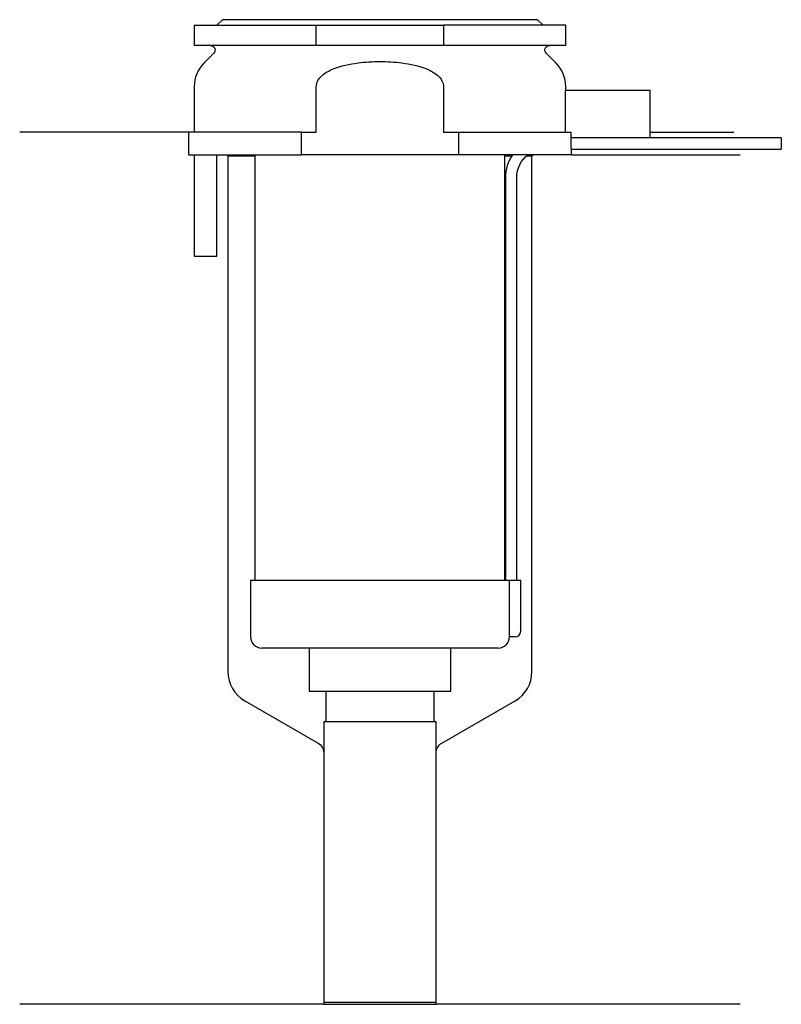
# Model space of a CAD drawing. Header units: millimetres. Extents: x 25.5 to 93.2, y 196.9 to 284.3.
import ezdxf

# ---------------------------------------------------------------- set-up
doc = ezdxf.new("R2010")
doc.units = ezdxf.units.MM
doc.layers.add('201', color=7, linetype='Continuous')
doc.layers.add('30', color=7, linetype='Continuous')

msp = doc.modelspace()

# ---------------------------------------------------------------- linework, layer by layer
at = {"layer": '201', "color": 113}
for p, q in [((40.526, 274.313), (25.526, 274.313)), ((40.526, 274.313), (40.526, 272.313)), ((81.525, 274.313), (88.958, 274.313)), ((43.926, 272.313), (44.026, 272.213)), ((44.026, 272.213), (44.026, 226.435)), ((44.026, 272.213), (46.426, 272.213)), ((68.625, 272.213), (69.236, 272.213)), ((70.551, 272.213), (71.026, 272.213)), ((71.026, 272.213), (71.126, 272.313)), ((71.026, 226.435), (71.026, 272.213)), ((74.526, 272.313), (89.526, 272.313)), ((45.526, 223.837), (52.028, 220.083)), ((63.023, 220.083), (69.526, 223.837)), ((52.528, 219.217), (52.528, 196.894)), ((62.523, 196.894), (62.523, 219.217)), ((52.528, 196.894), (25.526, 196.894)), ((52.528, 196.894), (62.523, 196.894)), ((89.526, 196.894), (62.523, 196.894))]:
    msp.add_line(p, q, dxfattribs=at)
for centre, start, end in [((47.026, 226.435), 180, 240), ((68.026, 226.435), 300, 360)]:
    msp.add_arc(centre, 3, start, end, dxfattribs=at)
at = {"layer": '201', "color": 113, "extrusion": (0, 0, -1)}
for centre, start, end in [((-51.528, 219.217), 120, 180), ((-63.523, 219.217), 0, 60)]:
    msp.add_arc(centre, 1, start, end, dxfattribs=at)
at = {"layer": '30', "color": 113}
for p, q in [((43.526, 284.313), (43.026, 283.813)), ((71.526, 284.313), (43.526, 284.313)), ((72.026, 283.813), (71.526, 284.313)), ((41.026, 283.813), (41.026, 282.013)), ((41.026, 283.813), (51.869, 283.813)), ((51.869, 282.013), (51.869, 283.813)), ((51.869, 283.813), (63.182, 283.813)), ((63.182, 283.813), (63.182, 282.013)), ((74.026, 283.813), (63.182, 283.813)), ((74.026, 282.013), (74.026, 283.813)), ((51.869, 282.013), (41.026, 282.013)), ((63.182, 282.013), (51.869, 282.013)), ((74.026, 282.013), (63.182, 282.013)), ((42.758, 281.33), (41.904, 280.476)), ((73.147, 280.476), (72.293, 281.33)), ((41.026, 278.355), (41.026, 274.313)), ((51.869, 274.313), (51.869, 278.355)), ((63.182, 278.355), (63.182, 274.313)), ((73.978, 278.013), (73.978, 274.313)), ((81.526, 278.013), (73.978, 278.013)), ((74.026, 278.013), (74.026, 278.355)), ((81.526, 273.813), (81.526, 278.013)), ((50.543, 274.313), (40.526, 274.313)), ((40.526, 274.313), (40.526, 272.313)), ((50.543, 272.313), (50.543, 274.313)), ((50.543, 274.313), (51.869, 274.313)), ((63.182, 274.313), (64.508, 274.313)), ((64.508, 274.313), (74.479, 274.313)), ((64.508, 274.313), (64.508, 272.313)), ((74.479, 274.313), (74.479, 273.813)), ((81.526, 273.813), (74.479, 273.813)), ((93.176, 273.813), (74.525, 273.813)), ((93.176, 273.813), (93.176, 272.813)), ((74.526, 272.313), (74.526, 272.813)), ((74.526, 272.813), (93.176, 272.813)), ((40.526, 272.313), (50.543, 272.313)), ((41.026, 272.313), (41.026, 263.313)), ((43.026, 263.313), (43.026, 272.313)), ((46.426, 272.313), (46.426, 234.513)), ((64.508, 272.313), (50.543, 272.313)), ((74.526, 272.313), (64.508, 272.313)), ((68.625, 234.513), (68.625, 272.313)), ((68.676, 270.313), (68.676, 234.513)), ((69.676, 234.513), (69.676, 270.313)), ((41.026, 263.313), (43.026, 263.313)), ((68.995, 234.513), (46.026, 234.513)), ((46.026, 234.513), (46.026, 229.513)), ((68.995, 234.513), (68.995, 230.013)), ((70.026, 234.513), (68.995, 234.513)), ((70.026, 230.013), (70.026, 234.513)), ((69.526, 229.513), (69.021, 229.513)), ((68.026, 228.513), (47.026, 228.513)), ((51.226, 228.513), (51.226, 224.693)), ((63.826, 224.693), (63.826, 228.513)), ((51.226, 224.693), (63.826, 224.693)), ((52.721, 224.693), (52.721, 221.993)), ((62.331, 221.993), (62.331, 224.693)), ((52.528, 221.993), (62.523, 221.993)), ((52.528, 221.993), (52.528, 197.093)), ((62.523, 197.093), (62.523, 221.993)), ((52.528, 197.093), (62.523, 197.093))]:
    msp.add_line(p, q, dxfattribs=at)
at = {"layer": '30', "color": 113, "extrusion": (0, 0, -1)}
for centre, radius, start, end in [((-42.476, 281.613), 0.4, 90, 225), ((-72.576, 281.613), 0.4, -45, 90), ((-72.176, 270.313), 2.5, 0, 53.11424)]:
    msp.add_arc(centre, radius, start, end, dxfattribs=at)
at = {"layer": '30', "color": 113}
for centre, radius, start, end in [((44.026, 278.355), 3, 135, 180), ((71.026, 278.355), 3, 0, 45), ((72.176, 270.313), 3.5, 145.09201, 180), ((69.526, 230.013), 0.5, -90, 0), ((47.026, 229.513), 1, 180, 270), ((68.026, 229.513), 1, -90, 0)]:
    msp.add_arc(centre, radius, start, end, dxfattribs=at)
for points, knots in [([(51.869, 278.355), (51.869, 278.741), (52.101, 279.095), (52.671, 279.606), (53.015, 279.791), (54.07, 280.231), (54.83, 280.382), (55.582, 280.476)], [0, 0, 0, 0, 0.25, 0.25, 0.5, 0.5, 1, 1, 1, 1]), ([(55.582, 280.476), (56.225, 280.556), (56.87, 280.597), (57.844, 280.597), (58.17, 280.587), (58.822, 280.547), (59.147, 280.516), (59.469, 280.476)], [0, 0, 0, 0, 0.5, 0.5, 0.75, 0.75, 1, 1, 1, 1]), ([(59.469, 280.476), (60.223, 280.382), (60.982, 280.231), (62.036, 279.791), (62.38, 279.606), (62.955, 279.091), (63.182, 278.737), (63.182, 278.355)], [0, 0, 0, 0, 0.5, 0.5, 0.75, 0.75, 1, 1, 1, 1]), ([(74.526, 272.813), (74.525, 272.829), (74.525, 272.839), (74.524, 272.864), (74.524, 272.879), (74.523, 272.915), (74.522, 272.936), (74.521, 273.006), (74.52, 273.061), (74.519, 273.182), (74.518, 273.247), (74.518, 273.345), (74.518, 273.378), (74.519, 273.443), (74.519, 273.474), (74.52, 273.534), (74.52, 273.564), (74.521, 273.618), (74.521, 273.643), (74.522, 273.69), (74.523, 273.71), (74.524, 273.747), (74.524, 273.762), (74.525, 273.787), (74.525, 273.797), (74.525, 273.809), (74.526, 273.814)], [0, 0, 0, 0, 0.124935, 0.124935, 0.187403, 0.187403, 0.249871, 0.249871, 0.374806, 0.374806, 0.499741, 0.499741, 0.562209, 0.562209, 0.624677, 0.624677, 0.687144, 0.687144, 0.749612, 0.749612, 0.81208, 0.81208, 0.874547, 0.874547, 0.937015, 1, 1, 1, 1]), ([(68.995, 230.013), (68.995, 229.958), (68.996, 229.901), (68.999, 229.797), (69.001, 229.747), (69.005, 229.66), (69.007, 229.622), (69.012, 229.563), (69.015, 229.541), (69.017, 229.528), (69.019, 229.518), (69.02, 229.513)], [0, 0, 0, 0, 0.208381, 0.208381, 0.416996, 0.416996, 0.625825, 0.625825, 0.83609, 0.83609, 1, 1, 1, 1])]:
    msp.add_open_spline(points, degree=3, knots=knots, dxfattribs=at)

doc.saveas('drawing.dxf')
